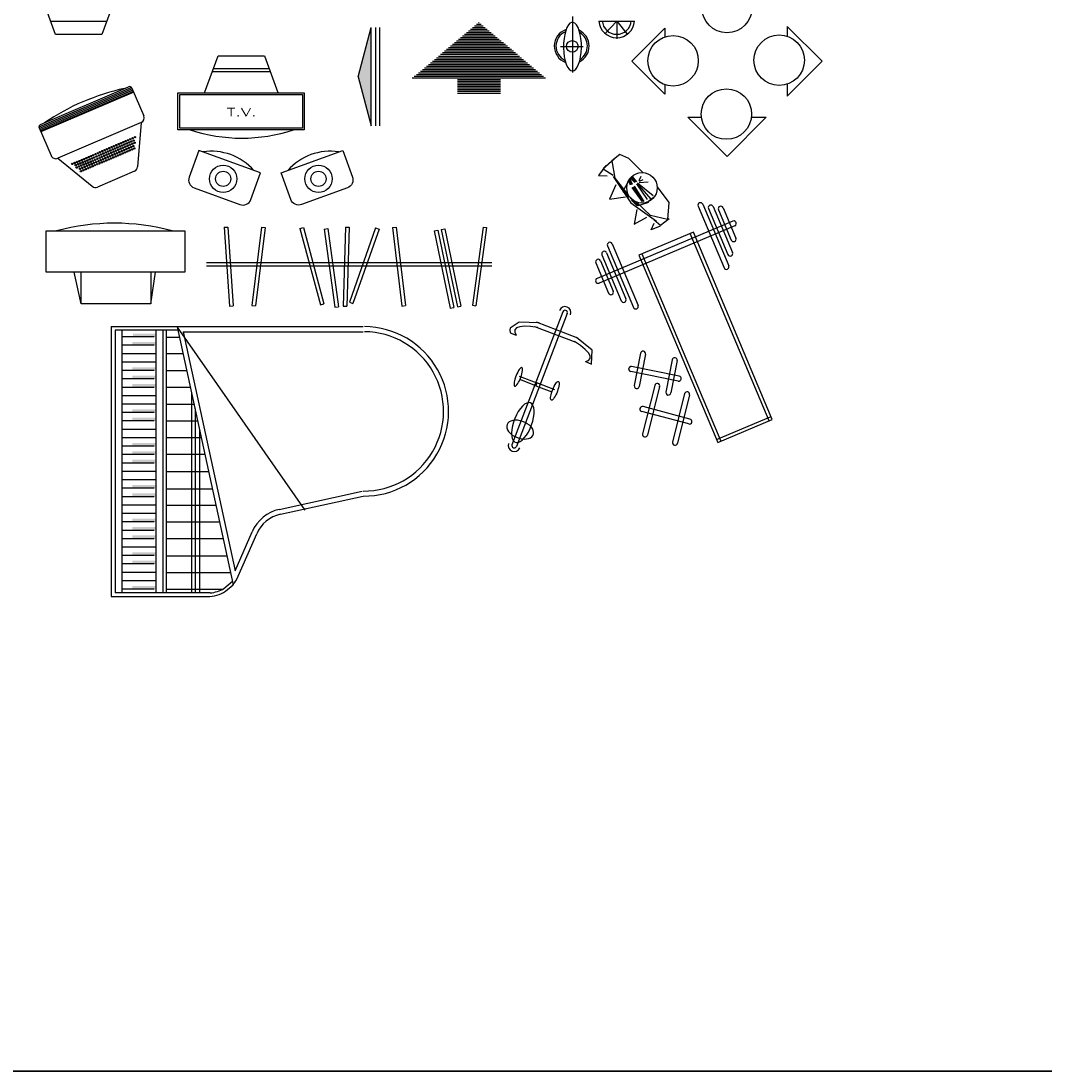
# Model space of a CAD drawing. Header units: inches. Extents: x 100794 to 106273, y 288 to 2276.
# Tile 16 of 149: x 102220 to 102544, y 288 to 620. Entities that reach past the tile are written whole.
import ezdxf
from ezdxf.enums import TextEntityAlignment as Align

# ---------------------------------------------------------------- set-up
doc = ezdxf.new("R2010")
doc.units = ezdxf.units.IN
doc.header["$MEASUREMENT"] = 0
doc.layers.get('0').update_dxf_attribs({"linetype": 'CONTINUOUS'})
doc.styles.add('COMPLEX', font='COMPLEX')

# ---------------------------------------------------------------- blocks, each defined once
blk = doc.blocks.new('YIJIA')
for p, q in [((-475.9, 184.2), (-460.9, 185.2)), ((-475.9, 184.2), (-453.1, -141)), ((-460.9, 185.2), (-438.1, -140)), ((-321.4, 185.2), (-361.3, -138.3)), ((-306.5, 183.4), (-346.5, -140.2)), ((-321.4, 185.2), (-306.5, 183.4)), ((-162.9, 179), (-148.4, 182.9)), ((-162.9, 179), (-78.1, -135.8)), ((-148.4, 182.9), (-63.6, -131.9)), ((-62.9, 177), (-48, 179.1)), ((-62.9, 177), (-18.1, -145.9)), ((-48, 179.1), (-3.2, -143.8)), ((25.4, 185), (15.7, -140.9)), ((25.4, 185), (40.4, 184.5)), ((40.4, 184.5), (30.7, -141.3)), ((149.9, 182), (41.4, -125.5)), ((164.1, 177), (55.6, -130.4)), ((149.9, 182), (164.1, 177)), ((220.3, 182.7), (235.2, 184.4)), ((220.3, 182.7), (257.9, -141.1)), ((235.2, 184.4), (272.8, -139.4)), ((421.2, 175.1), (435.8, 178.2)), ((421.2, 175.1), (487.9, -144)), ((435.8, 178.2), (502.6, -140.9)), ((593.6, 185.1), (549.8, -137.9)), ((608.4, 183.1), (564.6, -139.9)), ((593.6, 185.1), (608.4, 183.1)), ((391.8, 169), (406.5, 172.1)), ((391.8, 169), (458.5, -150.1)), ((406.5, 172.1), (473.2, -147)), ((41.4, -125.5), (55.6, -130.4)), ((-453.1, -141), (-438.1, -140)), ((-361.3, -138.3), (-346.5, -140.2)), ((-78.1, -135.8), (-63.6, -131.9)), ((-18.1, -145.9), (-3.2, -143.8)), ((15.7, -140.9), (30.7, -141.3)), ((257.9, -141.1), (272.8, -139.4)), ((458.5, -150.1), (473.2, -147)), ((487.9, -144), (502.6, -140.9)), ((549.8, -137.9), (564.6, -139.9))]:
    blk.add_line(p, q)

msp = doc.modelspace()

# ---------------------------------------------------------------- hatches: boundary and pattern name
msp.add_hatch(color=7).paths.add_polyline_path([(102331.0746, 586.42979), (102331.0746, 617.50499), (102326.91131, 601.96739)])

# ---------------------------------------------------------------- linework, layer by layer
at = {"color": 7}
for p, q in [((102231.14025, 615.36221), (102226.8838, 626.99181)), ((102250.09994, 627.08675), (102245.76574, 615.36221)), ((102247.29146, 619.40883), (102229.60482, 619.40883)), ((102363.74024, 618.10691), (102366.50788, 618.10691)), ((102364.37518, 618.63885), (102365.87294, 618.63885)), ((102365.01012, 619.17078), (102365.238, 619.17078)), ((102462.70682, 617.91234), (102462.70682, 614.75869)), ((102245.76574, 615.36221), (102231.14025, 615.36221)), ((102326.91131, 601.96739), (102331.0746, 617.50499)), ((102331.0746, 586.42979), (102331.0746, 617.50499)), ((102332.53421, 586.42979), (102332.53421, 617.50499)), ((102333.75555, 586.42979), (102333.75555, 617.50499)), ((102359.29567, 614.38337), (102370.95245, 614.38337)), ((102359.93061, 614.9153), (102370.31751, 614.9153)), ((102360.56555, 615.44724), (102369.68257, 615.44724)), ((102361.20049, 615.97917), (102369.04763, 615.97917)), ((102361.83543, 616.51111), (102368.41269, 616.51111)), ((102362.47037, 617.04304), (102367.77775, 617.04304)), ((102363.10531, 617.57498), (102367.14282, 617.57498)), ((102363.10531, 617.57498), (102367.14282, 617.57498)), ((102423.99337, 617.30777), (102423.99337, 614.57146)), ((102355.48604, 611.19176), (102374.76208, 611.19176)), ((102356.12098, 611.72369), (102374.12714, 611.72369)), ((102356.75592, 612.25563), (102373.4922, 612.25563)), ((102357.39085, 612.78756), (102372.85727, 612.78756)), ((102358.02579, 613.3195), (102372.22233, 613.3195)), ((102358.66073, 613.85143), (102371.58739, 613.85143)), ((102278.28406, 596.87749), (102282.61826, 608.60203)), ((102282.61826, 608.60203), (102297.24375, 608.60203)), ((102297.24375, 608.60203), (102301.5002, 596.97242)), ((102351.6764, 608.00015), (102378.57172, 608.00015)), ((102352.31134, 608.53208), (102377.93678, 608.53208)), ((102352.94628, 609.06402), (102377.30184, 609.06402)), ((102353.58122, 609.59595), (102376.6669, 609.59595)), ((102354.21616, 610.12789), (102376.03196, 610.12789)), ((102354.8511, 610.65982), (102375.39702, 610.65982)), ((102281.09254, 604.5554), (102298.77918, 604.5554)), ((102347.86677, 604.80854), (102382.38135, 604.80854)), ((102348.50171, 605.34048), (102381.74641, 605.34048)), ((102349.13665, 605.87241), (102381.11147, 605.87241)), ((102349.77159, 606.40435), (102380.47653, 606.40435)), ((102350.40653, 606.93628), (102379.84159, 606.93628)), ((102351.04147, 607.46821), (102379.20665, 607.46821)), ((102280.75241, 603.61791), (102299.11931, 603.61791)), ((102326.91131, 601.96739), (102331.0746, 586.42979)), ((102344.05714, 601.61693), (102386.19098, 601.61693)), ((102344.69208, 602.14887), (102385.55604, 602.14887)), ((102345.32701, 602.6808), (102384.92111, 602.6808)), ((102345.96195, 603.21274), (102384.28617, 603.21274)), ((102346.59689, 603.74467), (102383.65123, 603.74467)), ((102347.23183, 604.27661), (102383.01629, 604.27661)), ((102358.30831, 601.085), (102371.93981, 601.085)), ((102255.2251, 598.61545), (102225.88724, 586.04857)), ((102255.4246, 598.1497), (102226.08674, 585.58281)), ((102255.60959, 597.71784), (102226.27173, 585.15096)), ((102226.39796, 586.8827), (102254.26892, 598.82124)), ((102255.31654, 598.40197), (102259.08661, 589.60061)), ((102358.30831, 600.55306), (102371.93981, 600.55306)), ((102358.30831, 600.02113), (102371.93981, 600.02113)), ((102358.30831, 599.48919), (102371.93981, 599.48919)), ((102358.30831, 598.95726), (102371.93981, 598.95726)), ((102358.30831, 598.42532), (102371.93981, 598.42532)), ((102358.30831, 597.89339), (102371.93981, 597.89339)), ((102423.99337, 599.47702), (102423.99337, 596.44424)), ((102462.70682, 599.64477), (102462.70682, 595.83967)), ((102255.77437, 597.33316), (102226.43651, 584.76627)), ((102255.88422, 597.0767), (102226.54636, 584.50981)), ((102269.89232, 596.89109), (102309.78743, 596.89134)), ((102269.89232, 585.18807), (102269.89232, 596.89109)), ((102270.48512, 596.36123), (102309.31636, 596.36147)), ((102270.48512, 585.72209), (102270.48512, 596.36123)), ((102309.31636, 596.36147), (102309.31649, 585.72283)), ((102309.78743, 596.89134), (102309.78758, 585.18882)), ((102358.30831, 597.36145), (102371.93981, 597.36145)), ((102358.30831, 596.82952), (102371.93981, 596.82952)), ((102431.23017, 589.20744), (102435.53158, 589.20744)), ((102451.37477, 589.20744), (102456.07459, 589.20744)), ((102225.97868, 585.83508), (102229.74875, 577.03373)), ((102258.24806, 587.50537), (102231.84399, 576.19518)), ((102258.24806, 587.50537), (102257.11929, 573.45396)), ((102309.78758, 585.18882), (102269.89232, 585.18807)), ((102309.31649, 585.72283), (102270.48512, 585.72209)), ((102231.84399, 576.19518), (102242.7943, 567.31784)), ((102256.15696, 572.11484), (102244.42759, 567.09056)), ((102410.76635, 565.9254), (102412.51895, 569.10207)), ((102413.74475, 570.53888), (102412.43813, 568.94228)), ((102413.09449, 567.70466), (102412.60113, 569.12942)), ((102413.56016, 567.78657), (102412.71063, 569.51287)), ((102413.77929, 567.89602), (102412.87494, 569.78672)), ((102414.49141, 568.55306), (102413.14885, 569.95092)), ((102414.79272, 568.68986), (102413.42277, 570.06034)), ((102415.09403, 568.77187), (102413.69663, 570.44369)), ((102414.98459, 568.05969), (102418.38234, 563.18164)), ((102415.23111, 568.19652), (102419.53287, 563.23577)), ((102415.28586, 568.41564), (102420.27228, 564.41328)), ((102415.80632, 568.49752), (102418.71003, 568.715)), ((102415.86099, 569.15494), (102416.43599, 570.5517)), ((102415.94322, 568.90835), (102417.14844, 569.45553)), ((102410.62942, 565.67893), (102410.73898, 565.78845)), ((102412.41036, 563.89731), (102410.62942, 565.67893)), ((102410.84854, 565.84317), (102412.60208, 564.08896)), ((102413.56033, 566.90997), (102416.82103, 562.4429)), ((102413.9164, 567.15631), (102417.06755, 562.57973)), ((102414.21769, 567.40268), (102417.3689, 562.49738)), ((102412.60208, 564.08896), (102412.41036, 563.89731)), ((102412.87605, 563.92444), (102413.34184, 563.40369)), ((102413.39672, 562.91057), (102413.50627, 563.02008)), ((102415.17765, 561.12895), (102413.39672, 562.91057)), ((102413.61584, 563.0748), (102415.36937, 561.32059)), ((102415.36937, 561.32059), (102415.17765, 561.12895)), ((102415.47897, 561.21095), (102418.84821, 562.27738)), ((102420.38198, 563.75576), (102418.65643, 562.41446)), ((102435.97823, 561.65112), (102444.18486, 542.17812)), ((102434.49592, 561.02642), (102442.70255, 541.55342)), ((102437.78206, 560.28802), (102443.90636, 545.75606)), ((102439.26438, 560.91272), (102445.38867, 546.38076)), ((102440.91623, 559.91024), (102444.95819, 550.31932)), ((102442.39854, 560.53494), (102446.4405, 550.94402)), ((102445.4569, 556.30328), (102402.51034, 538.20404)), ((102446.0816, 554.82096), (102403.13504, 536.72173)), ((102432.99003, 552.85575), (102415.69639, 545.56758)), ((102456.98983, 493.14679), (102432.00182, 552.43928)), ((102457.97804, 493.56326), (102432.99003, 552.85575)), ((102405.81499, 548.51457), (102414.02162, 529.04157)), ((102407.2973, 549.13927), (102415.50393, 529.66627)), ((102404.0486, 545.64685), (102410.17289, 531.11489)), ((102405.53091, 546.27155), (102411.6552, 531.73959)), ((102415.69639, 545.56758), (102440.68439, 486.27509)), ((102416.6846, 545.98405), (102441.6726, 486.69155)), ((102278.9073, 543.19958), (102369.17697, 543.19958)), ((102278.9073, 542.13571), (102369.17697, 542.13571)), ((102402.13022, 543.13975), (102406.17219, 533.54883)), ((102403.61254, 543.76445), (102407.6545, 534.17353)), ((102239.26403, 530.10944), (102237.00911, 540.15653)), ((102261.35544, 530.10944), (102262.83356, 540.15653)), ((102391.68646, 527.66953), (102375.5946, 485.60229)), ((102393.0899, 527.13267), (102376.99805, 485.06544)), ((102248.75184, 522.9434), (102248.75184, 437.60368)), ((102248.75184, 522.9434), (102264.5224, 522.9434)), ((102250.01637, 521.80464), (102250.01637, 438.74599)), ((102269.91864, 521.80464), (102250.01637, 521.80464)), ((102252.11022, 521.80464), (102252.11022, 438.74599)), ((102262.89775, 521.80464), (102262.89775, 438.74599)), ((102269.6457, 522.92554), (102264.49709, 522.92554)), ((102265.08191, 521.768), (102265.08191, 438.70878)), ((102266.15437, 521.80464), (102266.15437, 438.74599)), ((102269.62852, 522.9434), (102328.53888, 522.9434)), ((102269.62852, 522.85), (102287.33058, 441.32549)), ((102269.62852, 521.3476), (102269.6457, 521.3476)), ((102269.66047, 522.82716), (102310.06565, 464.93354)), ((102271.58774, 521.3476), (102288.0024, 445.75202)), ((102271.58774, 521.3476), (102328.53888, 521.3476)), ((102382.71754, 523.04066), (102395.7884, 518.0407)), ((102383.25394, 524.4429), (102396.3248, 519.44294)), ((102262.40761, 519.70533), (102252.11022, 519.70533)), ((102270.56584, 519.52258), (102266.27182, 519.52258)), ((102374.97131, 520.99171), (102376.94488, 520.23677)), ((102262.40761, 517.04565), (102252.11022, 517.04565)), ((102262.89775, 514.38598), (102252.11022, 514.38598)), ((102262.89775, 511.72631), (102252.11022, 511.72631)), ((102271.54881, 514.39625), (102266.27182, 514.39625)), ((102398.80909, 511.87312), (102400.78265, 511.11818)), ((102416.25439, 514.51668), (102414.30114, 504.29377)), ((102417.83438, 514.2148), (102415.88113, 503.99188)), ((102426.26236, 512.49397), (102424.30911, 502.27106)), ((102427.84235, 512.19209), (102425.88909, 501.96917)), ((102262.40761, 509.06663), (102252.11022, 509.06663)), ((102272.73872, 508.95218), (102266.27182, 508.95218)), ((102428.206, 505.74811), (102413.15596, 508.73419)), ((102428.50788, 507.3281), (102413.45784, 510.31418)), ((102262.40761, 506.40696), (102252.11022, 506.40696)), ((102377.86153, 507.3191), (102383.49555, 505.16393)), ((102383.15552, 504.27505), (102378.11456, 506.20335)), ((102383.49555, 505.16393), (102383.15552, 504.27505)), ((102383.49555, 505.16393), (102383.15552, 504.27505)), ((102389.12957, 503.00877), (102383.49555, 505.16393)), ((102262.40761, 503.74728), (102252.11022, 503.74728)), ((102273.90276, 503.65638), (102266.27182, 503.65638)), ((102274.29077, 438.70878), (102274.29077, 502.04646)), ((102383.15552, 504.27505), (102388.19649, 502.34674)), ((102420.75667, 504.36597), (102416.94272, 489.06438)), ((102422.31749, 503.97694), (102418.50354, 488.67535)), ((102430.23577, 501.76124), (102426.42181, 486.45965)), ((102262.89775, 501.08761), (102252.11022, 501.08761)), ((102262.89775, 498.42794), (102252.11022, 498.42794)), ((102275.0668, 498.36059), (102266.27182, 498.36059)), ((102431.79658, 501.3722), (102427.98263, 486.07061)), ((102262.40761, 495.76826), (102252.11022, 495.76826)), ((102275.45481, 438.70878), (102275.45481, 496.92014)), ((102431.51983, 492.1653), (102416.67983, 496.10625)), ((102431.90887, 493.72611), (102417.06887, 497.66706)), ((102262.40761, 493.10859), (102252.11022, 493.10859)), ((102276.25671, 493.0648), (102266.27182, 493.0648)), ((102440.26793, 487.2633), (102457.56157, 494.55146)), ((102440.68439, 486.27509), (102457.97804, 493.56326)), ((102262.89775, 490.44892), (102252.11022, 490.44892)), ((102276.82579, 438.70878), (102276.82579, 490.50163)), ((102262.89775, 487.78924), (102252.11022, 487.78924)), ((102262.40761, 485.12957), (102252.11022, 485.12957)), ((102277.42075, 487.76901), (102266.27182, 487.76901)), ((102262.40761, 482.46989), (102252.11022, 482.46989)), ((102278.61066, 482.47321), (102266.27182, 482.47321)), ((102262.40761, 479.81022), (102252.11022, 479.81022)), ((102262.89775, 477.15055), (102252.11022, 477.15055)), ((102279.7747, 477.02914), (102266.27182, 477.02914)), ((102262.89775, 474.49087), (102252.11022, 474.49087)), ((102262.40761, 471.8312), (102252.11022, 471.8312)), ((102280.75767, 471.58506), (102266.27182, 471.58506)), ((102262.40761, 469.17152), (102252.11022, 469.17152)), ((102301.96126, 465.16247), (102328.19711, 470.91483)), ((102302.30304, 463.60369), (102328.53888, 469.35605)), ((102262.89775, 466.51185), (102252.11022, 466.51185)), ((102281.92171, 466.43755), (102266.27182, 466.43755)), ((102262.89775, 463.85218), (102252.11022, 463.85218)), ((102262.40761, 461.1925), (102252.11022, 461.1925)), ((102262.40761, 458.53283), (102252.11022, 458.53283)), ((102283.11162, 461.16294), (102266.27182, 461.16294)), ((102262.40761, 455.87315), (102252.11022, 455.87315)), ((102284.27566, 455.86715), (102266.27182, 455.86715)), ((102288.0024, 445.75202), (102293.3599, 458.08612)), ((102288.98292, 444.00388), (102294.82359, 457.45034)), ((102262.89775, 453.21348), (102252.11022, 453.21348)), ((102262.40761, 450.55381), (102252.11022, 450.55381)), ((102285.4397, 450.40189), (102266.27182, 450.40189)), ((102262.40761, 447.89413), (102252.11022, 447.89413)), ((102262.89775, 445.23446), (102252.11022, 445.23446)), ((102286.62961, 445.12728), (102266.27182, 445.12728)), ((102262.89775, 442.57478), (102252.11022, 442.57478)), ((102284.452, 440.12802), (102287.10401, 442.44586)), ((102280.13088, 438.74599), (102250.01637, 438.74599)), ((102262.40761, 439.91511), (102252.11022, 439.91511)), ((102283.90137, 439.83149), (102266.27182, 439.83149)), ((102284.98716, 439.27587), (102287.32997, 441.30642)), ((102248.75184, 437.60368), (102279.225, 437.60368))]:
    msp.add_line(p, q, dxfattribs=at)
at = {"color": 7, "linetype": 'Continuous'}
for p, q in [((102394.77943, 621.04405), (102394.77943, 603.3532)), ((102403.07408, 619.59081), (102414.38153, 619.59081)), ((102408.7278, 619.59081), (102405.08986, 615.64896)), ((102408.7278, 619.59081), (102408.7278, 613.9226)), ((102408.7278, 619.59081), (102412.04031, 615.39612)), ((102390.91107, 611.57027), (102398.16423, 611.57027))]:
    msp.add_line(p, q, dxfattribs=at)
msp.add_line((101017.46248, 287.5562), (106272.66502, 287.5562))
msp.add_lwpolyline([(101017.46248, 2275.68468), (106272.66502, 2275.68468), (106272.66502, 287.5562), (101017.46248, 287.5562)], close=True)
at = {"color": 7, "linetype": 'Continuous', "flags": 128}
msp.add_lwpolyline([(102394.73296, 603.8034), (102395.26953, 603.94247), (102395.7867, 604.35465), (102396.26578, 605.02504), (102396.68947, 605.92942), (102397.04244, 607.03509), (102397.31194, 608.3021), (102397.48823, 609.68465), (102397.56494, 611.13277), (102397.53929, 612.59413), (102397.41222, 614.01591), (102397.18831, 615.34671), (102396.87565, 616.53845), (102396.48556, 617.54805), (102396.03212, 618.33901), (102395.53173, 618.88276), (102395.00246, 619.15964), (102394.46346, 619.15964), (102393.9342, 618.88276), (102393.4338, 618.33901), (102392.98037, 617.54805), (102392.59027, 616.53845), (102392.27762, 615.34671), (102392.05371, 614.01591), (102391.92663, 612.59413), (102391.90099, 611.13277), (102391.97769, 609.68465), (102392.15398, 608.3021), (102392.42349, 607.03509), (102392.77646, 605.92942), (102393.20014, 605.02504), (102393.67923, 604.35465), (102394.1964, 603.94247)], close=True, dxfattribs=at)
at = {"color": 7}
for points in [[(102462.70682, 617.91234), (102473.74316, 606.87601), (102462.70682, 595.83967)], [(102423.99337, 596.44424), (102413.56161, 606.87601), (102423.99337, 617.30777)], [(102443.65238, 576.78523), (102431.23017, 589.20744)], [(102456.07459, 589.20744), (102443.65238, 576.78523)], [(102261.35544, 530.10944), (102239.26403, 530.10944), (102239.26403, 540.15653)], [(102261.35544, 540.15653), (102261.35544, 530.10944)]]:
    msp.add_lwpolyline(points, dxfattribs=at)
for points in [[(102296.00475, 571.59323), (102276.51312, 578.68761), (102273.43965, 570.24333, 0.414213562), (102275.02927, 566.83439), (102289.52235, 561.55934, 0.414213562), (102292.93128, 563.14895)], [(102302.5564, 571.59323), (102322.04803, 578.68761), (102325.1215, 570.24333, -0.414213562), (102323.53188, 566.83439), (102309.0388, 561.55934, -0.414213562), (102305.62986, 563.14895)]]:
    msp.add_lwpolyline(points, format="xyb", close=True, dxfattribs=at)
at = {"color": 7, "flags": 128}
for points in [[(102407.93554, 575.94284), (102404.42538, 572.85971), (102407.57395, 570.86742)], [(102417.07955, 571.63338), (102412.60359, 576.11388), (102409.77048, 577.38864), (102407.21433, 575.42484), (102408.13223, 569.92352), (102412.04034, 564.95219)], [(102405.26216, 573.90506), (102402.93775, 570.77562), (102405.76126, 570.68718)], [(102407.60152, 570.37871), (102413.23116, 562.11316), (102421.30107, 556.34521)], [(102408.47862, 567.7484), (102406.40994, 563.24195), (102411.54743, 564.02108)], [(102415.0546, 559.96478), (102414.27627, 555.37803), (102418.23274, 557.5523)], [(102384.14788, 524.10094), (102377.8164, 524.40121), (102375.0617, 522.41457), (102374.94555, 521.94191), (102374.97131, 520.99171)], [(102383.73953, 522.64972), (102381.48471, 522.97142), (102379.5776, 523.06354), (102378.08072, 522.92306), (102377.04315, 522.55459), (102376.49888, 521.97021), (102376.46576, 521.18907), (102376.94488, 520.23677)], [(102398.80909, 511.87312), (102399.80145, 512.26253), (102400.29811, 512.86636), (102400.28281, 513.66479), (102399.75604, 514.63167), (102398.73507, 515.73529), (102397.25336, 516.93948), (102395.35948, 518.20477)], [(102400.78265, 511.11818), (102401.01388, 515.45551), (102396.02392, 519.55803)]]:
    msp.add_lwpolyline(points, dxfattribs=at)
at = {"color": 7, "extrusion": (0, 0, -1), "flags": 128}
for points in [[(-102421.57298, 567.13821), (-102425.20125, 562.15999), (-102424.83828, 556.87173), (-102419.46938, 558.09183), (-102414.99937, 562.32068)], [(-102422.48669, 554.68025), (-102419.61492, 553.52168), (-102420.58313, 555.67834)], [(-102425.34128, 557.08047), (-102422.55328, 554.8829), (-102420.53764, 556.63005)]]:
    msp.add_lwpolyline(points, dxfattribs=at)
at = {"color": 7}
msp.add_lwpolyline([(102272.06641, 540.15653), (102228.21834, 540.15653), (102228.21834, 553.21774), (102272.06641, 553.21774)], close=True, dxfattribs=at)
at = {"color": 7, "flags": 128}
for points in [[(102378.73333, 510.04246), (102378.57255, 510.04258), (102378.37662, 509.93561), (102378.15262, 509.72541), (102377.90864, 509.41959), (102377.65351, 509.02918), (102377.39643, 508.56832), (102377.14672, 508.05364), (102376.91338, 507.50375), (102376.70485, 506.93854), (102376.52868, 506.37841), (102376.39122, 505.84363), (102376.29745, 505.35352), (102376.25076, 504.92579), (102376.25283, 504.5759), (102376.30358, 504.31649), (102376.40119, 504.15695), (102376.54212, 504.10304), (102376.72129, 504.15671), (102376.93221, 504.31601), (102377.16726, 504.5752), (102377.41796, 504.9249), (102377.67522, 505.35247), (102377.92977, 505.84246), (102378.1724, 506.37716), (102378.39433, 506.93725), (102378.58756, 507.50248), (102378.74509, 508.05242), (102378.86122, 508.5672), (102378.93178, 509.02821), (102378.95419, 509.41879), (102378.92766, 509.72482), (102378.85314, 509.93525)], [(102381.41192, 498.82834), (102380.86385, 498.9091), (102380.24955, 498.76205), (102379.59125, 498.39252), (102378.91272, 497.81385), (102378.2385, 497.04696), (102377.59294, 496.11957), (102376.99939, 495.06519), (102376.4793, 493.92194), (102376.05146, 492.73114), (102375.73133, 491.53582), (102375.53049, 490.37918), (102375.4562, 489.30303), (102375.51114, 488.34627), (102375.69332, 487.54347), (102375.99616, 486.92365), (102376.40872, 486.50921), (102376.91608, 486.31513), (102377.49991, 486.34842), (102378.1391, 486.60789), (102378.81056, 487.08415), (102379.49001, 487.75999), (102380.1529, 488.61098), (102380.77527, 489.60637), (102381.33463, 490.71018), (102381.81075, 491.88252), (102382.18644, 493.08101), (102382.4481, 494.26234), (102382.58629, 495.38381), (102382.59602, 496.40489), (102382.47692, 497.28867), (102382.2333, 498.00322), (102381.87398, 498.5227)], [(102374.03033, 491.97198), (102373.92303, 491.46665), (102373.96965, 490.92219), (102374.1685, 490.35828), (102374.5124, 489.7953), (102374.98892, 489.25359), (102375.58084, 488.75274), (102376.26676, 488.31084), (102377.02188, 487.94388), (102377.81893, 487.6651), (102378.62909, 487.48459), (102379.42309, 487.40887), (102380.17221, 487.44068), (102380.8494, 487.57886), (102381.43016, 487.81843), (102381.89352, 488.15073), (102382.22273, 488.56374), (102382.40588, 489.04253), (102382.43636, 489.56981), (102382.31307, 490.12652), (102382.04046, 490.69253), (102381.62838, 491.24739), (102381.09173, 491.77104), (102380.44991, 492.24456), (102379.72611, 492.65083), (102378.94649, 492.97517), (102378.13923, 493.20586), (102377.33351, 493.33455), (102376.55844, 493.35661), (102375.84204, 493.27123), (102375.2102, 493.08149), (102374.68576, 492.79426), (102374.28768, 492.41991)]]:
    msp.add_lwpolyline(points, close=True, dxfattribs=at)
at = {"color": 7, "extrusion": (0, 0, -1), "flags": 128}
msp.add_lwpolyline([(-102390.29789, 505.6187), (-102390.4177, 505.51149), (-102390.49222, 505.30106), (-102390.51875, 504.99503), (-102390.49634, 504.60445), (-102390.42579, 504.14344), (-102390.30965, 503.62866), (-102390.15212, 503.07872), (-102389.95889, 502.51349), (-102389.73696, 501.9534), (-102389.49433, 501.4187), (-102389.23978, 500.92871), (-102388.98252, 500.50114), (-102388.73182, 500.15144), (-102388.49677, 499.89226), (-102388.28585, 499.73295), (-102388.10668, 499.67928), (-102387.96575, 499.7332), (-102387.86814, 499.89274), (-102387.81739, 500.15214), (-102387.81532, 500.50203), (-102387.86201, 500.92976), (-102387.95578, 501.41987), (-102388.09324, 501.95466), (-102388.26941, 502.51478), (-102388.47794, 503.08), (-102388.71128, 503.62988), (-102388.96099, 504.14456), (-102389.21807, 504.60543), (-102389.4732, 504.99583), (-102389.71718, 505.30165), (-102389.94118, 505.51185), (-102390.13711, 505.61882)], close=True, dxfattribs=at)
at = {"color": 7}
for centre, radius in [((102443.63076, 623.88545), 7.97902), ((102426.58263, 607.02424), 7.97902), ((102460.14613, 607.20173), 7.97902), ((102443.45317, 590.16302), 7.97902), ((102251.87091, 580.98115), 0.21307), ((102252.60435, 581.29532), 0.21307), ((102253.3378, 581.6095), 0.21307), ((102253.65197, 580.87605), 0.21307), ((102254.07125, 581.92367), 0.21307), ((102254.38542, 581.19022), 0.21307), ((102254.80469, 582.23784), 0.21307), ((102255.11887, 581.50439), 0.21307), ((102255.53814, 582.55201), 0.21307), ((102255.85231, 581.81857), 0.21307), ((102256.16649, 581.08512), 0.21307), ((102256.27159, 582.86618), 0.21307), ((102244.53644, 577.83943), 0.21307), ((102245.26989, 578.1536), 0.21307), ((102246.00334, 578.46777), 0.21307), ((102246.31751, 577.73433), 0.21307), ((102246.73678, 578.78195), 0.21307), ((102247.05096, 578.0485), 0.21307), ((102247.47023, 579.09612), 0.21307), ((102247.7844, 578.36267), 0.21307), ((102248.09857, 577.62923), 0.21307), ((102248.20368, 579.41029), 0.21307), ((102248.51785, 578.67684), 0.21307), ((102248.83202, 577.9434), 0.21307), ((102248.93712, 579.72446), 0.21307), ((102249.25129, 578.99102), 0.21307), ((102249.56547, 578.25757), 0.21307), ((102249.67057, 580.03863), 0.21307), ((102249.98474, 579.30519), 0.21307), ((102250.29891, 578.57174), 0.21307), ((102250.40402, 580.35281), 0.21307), ((102250.61309, 577.8383), 0.21307), ((102250.71819, 579.61936), 0.21307), ((102251.03236, 578.88591), 0.21307), ((102251.13746, 580.66698), 0.21307), ((102251.34653, 578.15247), 0.21307), ((102251.45163, 579.93353), 0.21307), ((102251.76581, 579.20009), 0.21307), ((102252.07998, 578.46664), 0.21307), ((102252.18508, 580.2477), 0.21307), ((102252.39415, 577.73319), 0.21307), ((102252.49925, 579.51426), 0.21307), ((102252.81342, 578.78081), 0.21307), ((102252.91853, 580.56188), 0.21307), ((102253.1276, 578.04737), 0.21307), ((102253.2327, 579.82843), 0.21307), ((102253.54687, 579.09498), 0.21307), ((102253.86104, 578.36154), 0.21307), ((102253.96615, 580.1426), 0.21307), ((102254.28032, 579.40916), 0.21307), ((102254.59449, 578.67571), 0.21307), ((102254.69959, 580.45677), 0.21307), ((102255.01376, 579.72333), 0.21307), ((102255.32794, 578.98988), 0.21307), ((102255.43304, 580.77095), 0.21307), ((102255.74721, 580.0375), 0.21307), ((102256.06138, 579.30405), 0.21307), ((102236.46853, 574.38354), 0.21307), ((102237.20198, 574.69771), 0.21307), ((102237.93543, 575.01188), 0.21307), ((102238.2496, 574.27843), 0.21307), ((102238.66887, 575.32605), 0.21307), ((102238.98304, 574.59261), 0.21307), ((102239.40232, 575.64022), 0.21307), ((102239.71649, 574.90678), 0.21307), ((102240.13576, 575.9544), 0.21307), ((102240.44994, 575.22095), 0.21307), ((102240.76411, 574.4875), 0.21307), ((102240.86921, 576.26857), 0.21307), ((102241.18338, 575.53512), 0.21307), ((102241.49756, 574.80168), 0.21307), ((102241.60266, 576.58274), 0.21307), ((102241.91683, 575.84929), 0.21307), ((102242.231, 575.11585), 0.21307), ((102242.3361, 576.89691), 0.21307), ((102242.54517, 574.3824), 0.21307), ((102242.65028, 576.16347), 0.21307), ((102242.96445, 575.43002), 0.21307), ((102243.06955, 577.21109), 0.21307), ((102243.27862, 574.69657), 0.21307), ((102243.38372, 576.47764), 0.21307), ((102243.69789, 575.74419), 0.21307), ((102243.803, 577.52526), 0.21307), ((102244.01207, 575.01075), 0.21307), ((102244.11717, 576.79181), 0.21307), ((102244.32624, 574.2773), 0.21307), ((102244.43134, 576.05836), 0.21307), ((102244.74551, 575.32492), 0.21307), ((102244.85062, 577.10598), 0.21307), ((102245.05969, 574.59147), 0.21307), ((102245.16479, 576.37254), 0.21307), ((102245.47896, 575.63909), 0.21307), ((102245.58406, 577.42016), 0.21307), ((102245.79313, 574.90564), 0.21307), ((102245.89823, 576.68671), 0.21307), ((102246.21241, 575.95326), 0.21307), ((102246.52658, 575.21982), 0.21307), ((102246.63168, 577.00088), 0.21307), ((102246.94585, 576.26743), 0.21307), ((102247.26003, 575.53399), 0.21307), ((102247.36513, 577.31505), 0.21307), ((102247.6793, 576.58161), 0.21307), ((102247.99347, 575.84816), 0.21307), ((102248.41275, 576.89578), 0.21307), ((102248.72692, 576.16233), 0.21307), ((102249.14619, 577.20995), 0.21307), ((102249.46036, 576.4765), 0.21307), ((102249.87964, 577.52412), 0.21307), ((102250.19381, 576.79068), 0.21307), ((102250.92726, 577.10485), 0.21307), ((102251.6607, 577.41902), 0.21307), ((102237.51615, 573.96426), 0.21307), ((102237.83032, 573.23082), 0.21307), ((102238.56377, 573.54499), 0.21307), ((102238.87794, 572.81154), 0.21307), ((102239.19211, 572.07809), 0.21307), ((102239.29722, 573.85916), 0.21307), ((102239.61139, 573.12571), 0.21307), ((102239.92556, 572.39227), 0.21307), ((102240.03066, 574.17333), 0.21307), ((102240.34483, 573.43989), 0.21307), ((102240.65901, 572.70644), 0.21307), ((102241.07828, 573.75406), 0.21307), ((102241.39245, 573.02061), 0.21307), ((102241.81173, 574.06823), 0.21307), ((102242.1259, 573.33478), 0.21307), ((102242.85935, 573.64896), 0.21307), ((102243.59279, 573.96313), 0.21307), ((102284.19719, 569.69419), 4.32776), ((102284.19719, 569.69419), 2.38793), ((102314.36396, 569.69419), 4.32776), ((102314.36396, 569.69419), 2.38793), ((102416.72233, 566.83422), 4.82571)]:
    msp.add_circle(centre, radius, dxfattribs=at)
at = {"color": 7, "linetype": 'Continuous'}
msp.add_circle((102394.68271, 611.57027), 1.83746, dxfattribs=at)
for centre, radius, start, end in [((102408.7278, 619.99567), 5.66821, 184.0959625, 355.9040375), ((102408.7278, 619.99567), 4.59583, 184.0959625, 355.9040375), ((102394.48931, 611.66695), 5.51237, 108.8606132, 249.7188269), ((102394.48931, 611.66695), 4.97618, 113.6161923, 245.0844728), ((102394.48931, 611.66695), 5.51237, 296.6398975, 64.7806624), ((102394.48931, 611.66695), 4.97618, 302.2698478, 59.0294871)]:
    msp.add_arc(centre, radius, start, end, dxfattribs=at)
at = {"color": 7}
for centre, radius, start, end in [((102268.58181, 526.90512), 73.05687, 102.3022831, 124.0735067), ((102254.5831, 598.0878), 0.7979, 23.1878949, 113.1878949), ((102257.61971, 588.97227), 1.5958, 293.1878949, 23.1878949), ((102226.71213, 586.14926), 0.7979, 113.1878949, 203.1878949), ((102290.0933, 634.60256), 52.04211, 251.7151315, 288.2870435), ((102280.41366, 560.38941), 18.0329, 41.5866519, 98.4133481), ((102318.14748, 560.38941), 18.0329, 81.5866519, 138.4133481), ((102231.21564, 577.66207), 1.5958, 203.1878949, 293.1878949), ((102255.52861, 573.58174), 1.5958, 293.1878949, 355.4072313), ((102243.79925, 568.55746), 1.5958, 230.9685584, 293.1878949), ((102435.23708, 561.33877), 0.80429, 22.8523216, 202.8523216), ((102438.52322, 560.60037), 0.80429, 22.8523216, 202.8523216), ((102441.65738, 560.22259), 0.80429, 22.8523216, 202.8523216), ((102249.7916, 486.11274), 69.55035, 74.7616395, 105.2383605), ((102445.76925, 555.56212), 0.80429, 292.8523216, 112.8523216), ((102406.55615, 548.82692), 0.80429, 22.8523216, 202.8523216), ((102445.69935, 550.63167), 0.80429, 202.8523216, 22.8523216), ((102404.78975, 545.9592), 0.80429, 22.8523216, 202.8523216), ((102444.64752, 546.06841), 0.80429, 202.8523216, 22.8523216), ((102402.87138, 543.4521), 0.80429, 22.8523216, 202.8523216), ((102443.44371, 541.86577), 0.80429, 202.8523216, 22.8523216), ((102402.82269, 537.46288), 0.80429, 112.8523216, 292.8523216), ((102406.91334, 533.86118), 0.80429, 202.8523216, 22.8523216), ((102410.91405, 531.42724), 0.80429, 202.8523216, 22.8523216), ((102392.3882, 527.40109), 1.87667, 339.0667946, 159.0667946), ((102392.38818, 527.4011), 0.75131, 339.0667946, 159.0667946), ((102414.76277, 529.35392), 0.80429, 202.8523216, 22.8523216), ((102328.74241, 496.14973), 26.79445, 269.5647605, 89.5647605), ((102328.74241, 496.14973), 25.19864, 269.5647605, 89.5647605), ((102417.04439, 514.36574), 0.80429, 349.1830719, 169.1830719), ((102427.05236, 512.34303), 0.80429, 349.1830719, 169.1830719), ((102413.3069, 509.52419), 0.80429, 79.1830719, 259.1830719), ((102421.53708, 504.17145), 0.80429, 346.004097, 166.004097), ((102428.35694, 506.53811), 0.80429, 259.1830719, 79.1830719), ((102415.09113, 504.14283), 0.80429, 169.1830719, 349.1830719), ((102425.0991, 502.12012), 0.80429, 169.1830719, 349.1830719), ((102431.01617, 501.56672), 0.80429, 346.004097, 166.004097), ((102416.87435, 496.88666), 0.80429, 76.004097, 256.004097), ((102431.71435, 492.94571), 0.80429, 256.004097, 76.004097), ((102417.72313, 488.86986), 0.80429, 166.004097, 346.004097), ((102376.29635, 485.33386), 1.87667, 159.0667946, 339.0667946), ((102376.29632, 485.33387), 0.75131, 159.0667946, 339.0667946), ((102427.20222, 486.26513), 0.80429, 166.004097, 346.004097), ((102304.58151, 453.21185), 12.2345, 102.3667496, 156.5215712), ((102304.58151, 453.21185), 10.6387, 102.3667496, 156.5215712), ((102279.225, 448.24237), 10.6387, 319.2486227, 336.5215712), ((102279.18916, 448.49104), 10.88742, 270.1885773, 302.1772506), ((102279.225, 448.24237), 9.57483, 270, 270.0560961), ((102279.20479, 449.08783), 10.38322, 275.1170751, 300.3548736)]:
    msp.add_arc(centre, radius, start, end, dxfattribs=at)
for points in [[(102262.93954, 517.04565), (102262.93954, 518.10952), (102255.49246, 517.04565), (102255.49246, 518.10952)], [(102262.95335, 519.66126), (102262.95335, 520.72513), (102255.62596, 519.66126), (102255.62596, 520.72513)], [(102262.93954, 509.06663), (102262.93954, 510.1305), (102255.49246, 509.06663), (102255.49246, 510.1305)], [(102262.93954, 506.40696), (102262.93954, 507.47083), (102255.49246, 506.40696), (102255.49246, 507.47083)], [(102262.93954, 503.74728), (102262.93954, 504.81115), (102255.49246, 503.74728), (102255.49246, 504.81115)], [(102262.93954, 495.76826), (102262.93954, 496.83213), (102255.49246, 495.76826), (102255.49246, 496.83213)], [(102262.93954, 493.10859), (102262.93954, 494.17246), (102255.49246, 493.10859), (102255.49246, 494.17246)], [(102262.93954, 485.12957), (102262.93954, 486.19344), (102255.49246, 485.12957), (102255.49246, 486.19344)], [(102262.93954, 482.46989), (102262.93954, 483.53376), (102255.49246, 482.46989), (102255.49246, 483.53376)], [(102262.93954, 479.81022), (102262.93954, 480.87409), (102255.49246, 479.81022), (102255.49246, 480.87409)], [(102262.93954, 471.8312), (102262.93954, 472.89507), (102255.49246, 471.8312), (102255.49246, 472.89507)], [(102262.93954, 469.17152), (102262.93954, 470.23539), (102255.49246, 469.17152), (102255.49246, 470.23539)], [(102262.93954, 461.1925), (102262.93954, 462.25637), (102255.49246, 461.1925), (102255.49246, 462.25637)], [(102262.93954, 458.53283), (102262.93954, 459.5967), (102255.49246, 458.53283), (102255.49246, 459.5967)], [(102262.93954, 455.87315), (102262.93954, 456.93702), (102255.49246, 455.87315), (102255.49246, 456.93702)], [(102262.93954, 450.55381), (102262.93954, 451.61768), (102255.49246, 450.55381), (102255.49246, 451.61768)], [(102262.93954, 447.89413), (102262.93954, 448.958), (102255.49246, 447.89413), (102255.49246, 448.958)], [(102262.93954, 439.91511), (102262.93954, 440.97898), (102255.49246, 439.91511), (102255.49246, 440.97898)]]:
    msp.add_trace(points, dxfattribs=at)

# ---------------------------------------------------------------- block references
at = {"color": 7, "xscale": 0.0765986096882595, "yscale": 0.0765986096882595, "zscale": 0.0765986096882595}
msp.add_blockref('YIJIA', (102320.95879, 540.26306), dxfattribs=at)

# ---------------------------------------------------------------- texts
at = {"color": 7, "style": 'COMPLEX', "width": 1.504743}
msp.add_text('T.V.', height=2.54423, dxfattribs=at).set_placement((102285.28549, 589.52108), (102294.76536, 589.52108), align=Align.FIT)

doc.saveas('drawing.dxf')
